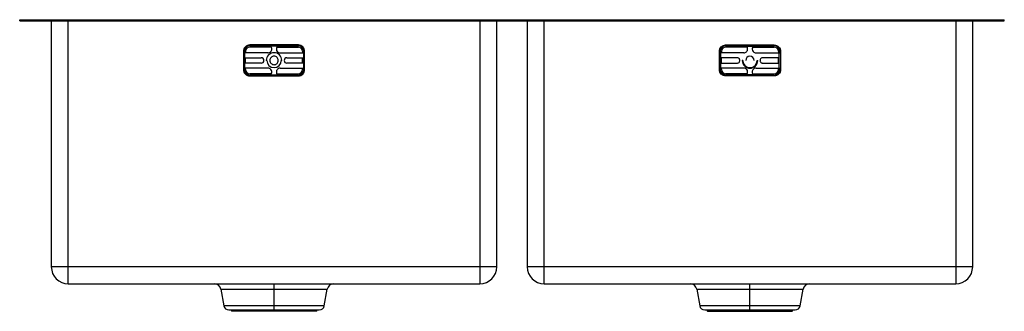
# Paper-space layout '_Posteriore' of a CAD drawing. Header units: millimetres. Extents: x -745 to 5, y -222 to 0.
import ezdxf

# ---------------------------------------------------------------- set-up
doc = ezdxf.new("R2010")
doc.units = ezdxf.units.MM

psp = doc.layouts.new('_Posteriore')

# ---------------------------------------------------------------- linework, layer by layer
at = {"color": 7, "linetype": 'Continuous', "lineweight": 25}
for p, q in [((-745, -0.9), (-745, 0)), ((-745, 0), (5, 0)), ((-735, -0.9), (-735, 0)), ((-5, -0.9), (-5, 0)), ((5, -0.9), (5, 0)), ((-745, -0.9), (5, -0.9)), ((-720.9, -0.9), (-720.9, -188)), ((-708, -200.9), (-708, -0.9)), ((-394.5, -0.9), (-394.5, -200.9)), ((-381.6, -188), (-381.6, -0.9)), ((-358.4, -0.9), (-358.4, -188)), ((-345.5, -200.9), (-345.5, -0.9)), ((-32, -0.9), (-32, -200.9)), ((-19.1, -188), (-19.1, -0.9)), ((-569.75, -19.86), (-569.75, -19.24)), ((-532.75, -19.24), (-569.75, -19.24)), ((-554.17, -19.86), (-569.75, -19.86)), ((-553.38, -20.78), (-569.75, -20.78)), ((-548.63, -20.13), (-553.87, -20.13)), ((-549.12, -20.78), (-532.75, -20.78)), ((-548.33, -19.86), (-532.75, -19.86)), ((-532.75, -19.86), (-532.75, -19.24)), ((-207.25, -19.86), (-207.25, -19.24)), ((-207.25, -19.24), (-170.25, -19.24)), ((-191.67, -19.86), (-207.25, -19.86)), ((-190.88, -20.78), (-207.25, -20.78)), ((-191.37, -20.13), (-186.13, -20.13)), ((-186.62, -20.78), (-170.25, -20.78)), ((-185.83, -19.86), (-170.25, -19.86)), ((-170.25, -19.86), (-170.25, -19.24)), ((-574.51, -24), (-574.51, -38)), ((-573.89, -24), (-574.51, -24)), ((-573.89, -24), (-573.89, -25.24)), ((-555.99, -25.24), (-573.89, -25.24)), ((-573.62, -36.76), (-573.62, -25.24)), ((-573.62, -28.9), (-561.05, -28.9)), ((-572.97, -24), (-572.97, -25.24)), ((-572.97, -33.1), (-572.97, -28.9)), ((-546.51, -25.24), (-528.61, -25.24)), ((-541.45, -28.9), (-528.88, -28.9)), ((-529.53, -24), (-529.53, -25.24)), ((-529.53, -33.1), (-529.53, -28.9)), ((-528.88, -25.24), (-528.88, -36.76)), ((-528.61, -24), (-528.61, -25.24)), ((-528.61, -24), (-527.99, -24)), ((-527.99, -38), (-527.99, -24)), ((-212.01, -38), (-212.01, -24)), ((-211.39, -24), (-212.01, -24)), ((-211.39, -24), (-211.39, -25.24)), ((-193.49, -25.24), (-211.39, -25.24)), ((-211.12, -25.24), (-211.12, -36.76)), ((-198.55, -28.9), (-211.12, -28.9)), ((-210.47, -24), (-210.47, -25.24)), ((-210.47, -33.1), (-210.47, -28.9)), ((-184.01, -25.24), (-166.11, -25.24)), ((-166.38, -28.9), (-178.95, -28.9)), ((-167.03, -24), (-167.03, -25.24)), ((-167.03, -33.1), (-167.03, -28.9)), ((-166.38, -36.76), (-166.38, -25.24)), ((-166.11, -24), (-166.11, -25.24)), ((-166.11, -24), (-165.49, -24)), ((-165.49, -24), (-165.49, -38)), ((-555.99, -36.76), (-573.89, -36.76)), ((-573.89, -38), (-573.89, -36.76)), ((-561.05, -33.1), (-573.62, -33.1)), ((-572.97, -38), (-572.97, -36.76)), ((-556.73, -31), (-557.13, -31)), ((-546.51, -36.76), (-528.61, -36.76)), ((-545.77, -31), (-545.37, -31)), ((-528.88, -33.1), (-541.45, -33.1)), ((-529.53, -38), (-529.53, -36.76)), ((-528.61, -38), (-528.61, -36.76)), ((-193.49, -36.76), (-211.39, -36.76)), ((-211.39, -38), (-211.39, -36.76)), ((-211.12, -33.1), (-198.55, -33.1)), ((-210.47, -38), (-210.47, -36.76)), ((-194.23, -31), (-194.63, -31)), ((-184.01, -36.76), (-166.11, -36.76)), ((-183.27, -31), (-182.87, -31)), ((-178.95, -33.1), (-166.38, -33.1)), ((-167.03, -38), (-167.03, -36.76)), ((-166.11, -38), (-166.11, -36.76)), ((-573.89, -38), (-574.51, -38)), ((-553.38, -41.22), (-569.75, -41.22)), ((-569.75, -42.14), (-569.75, -42.76)), ((-554.17, -42.14), (-569.75, -42.14)), ((-569.75, -42.76), (-532.75, -42.76)), ((-553.87, -41.87), (-548.63, -41.87)), ((-549.12, -41.22), (-532.75, -41.22)), ((-548.33, -42.14), (-532.75, -42.14)), ((-532.75, -42.14), (-532.75, -42.76)), ((-528.61, -38), (-527.99, -38)), ((-211.39, -38), (-212.01, -38)), ((-190.88, -41.22), (-207.25, -41.22)), ((-207.25, -42.14), (-207.25, -42.76)), ((-191.67, -42.14), (-207.25, -42.14)), ((-170.25, -42.76), (-207.25, -42.76)), ((-186.13, -41.87), (-191.37, -41.87)), ((-186.62, -41.22), (-170.25, -41.22)), ((-185.83, -42.14), (-170.25, -42.14)), ((-170.25, -42.14), (-170.25, -42.76)), ((-166.11, -38), (-165.49, -38)), ((-381.6, -188), (-720.9, -188)), ((-19.1, -188), (-358.4, -188)), ((-708, -200.9), (-394.5, -200.9)), ((-551.25, -221.9), (-551.25, -200.9)), ((-345.5, -200.9), (-32, -200.9)), ((-188.75, -221.9), (-188.75, -200.9)), ((-591.76, -205.11), (-589.55, -217.68)), ((-512.95, -217.68), (-510.74, -205.11)), ((-229.26, -205.11), (-227.05, -217.68)), ((-150.45, -217.68), (-148.24, -205.11)), ((-585.71, -220.9), (-516.79, -220.9)), ((-584.22, -220.9), (-583.52, -221.9)), ((-518.98, -221.9), (-583.52, -221.9)), ((-518.98, -221.9), (-518.28, -220.9)), ((-223.21, -220.9), (-154.29, -220.9)), ((-221.72, -220.9), (-221.02, -221.9)), ((-221.02, -221.9), (-156.48, -221.9)), ((-156.48, -221.9), (-155.78, -220.9))]:
    psp.add_line(p, q, dxfattribs=at)
at = {"color": 8, "linetype": 'Continuous', "lineweight": 25}
for p, q in [((-591.76, -205.11), (-510.74, -205.11)), ((-229.26, -205.11), (-148.24, -205.11)), ((-512.95, -217.68), (-589.55, -217.68)), ((-150.45, -217.68), (-227.05, -217.68))]:
    psp.add_line(p, q, dxfattribs=at)
at = {"color": 7, "linetype": 'Continuous', "lineweight": 25}
for centre, radius, start, end in [((-569.75, -24), 4.14, 90, 180), ((-569.75, -24), 3.22, 90, 180), ((-546.51, -22.24), 3, 135.07976, 270), ((-532.75, -24), 4.14, 0, 90), ((-532.75, -24), 3.22, 0, 90), ((-207.25, -24), 4.14, 90, 180), ((-207.25, -24), 3.22, 90, 180), ((-184.01, -22.24), 3, 135.07976, 270), ((-170.25, -24), 4.14, 0, 90), ((-170.25, -24), 3.22, 0, 90), ((-561.05, -31), 2.1, 270, 90), ((-551.25, -31), 5.88, 0, 180), ((-541.45, -31), 2.1, 90, 270), ((-188.75, -31), 3.25, 0, 180), ((-551.25, -31), 5.48, 180, 0), ((-555.99, -39.76), 3, 315.07976, 90), ((-188.75, -31), 5.88, 180, 0), ((-188.75, -31), 5.48, 180, 0), ((-193.49, -39.76), 3, 315.07976, 90), ((-569.75, -38), 4.14, 180, 270), ((-569.75, -38), 3.22, 180, 270), ((-546.51, -39.76), 3, 180, 224.92024), ((-532.75, -38), 4.14, 270, 360), ((-532.75, -38), 3.22, 270, 360), ((-207.25, -38), 4.14, 180, 270), ((-207.25, -38), 3.22, 180, 270), ((-170.25, -38), 4.14, 270, 360), ((-170.25, -38), 3.22, 270, 0), ((-708, -188), 12.9, 180, 270), ((-394.5, -188), 12.9, 270, 0), ((-345.5, -188), 12.9, 180, 270), ((-32, -188), 12.9, 270, 0), ((-596.78, -206), 5.1, 10, 90), ((-505.72, -206), 5.1, 90, 170), ((-234.28, -206), 5.1, 10, 90), ((-143.22, -206), 5.1, 90, 170), ((-585.71, -217), 3.9, 190, 270), ((-516.79, -217), 3.9, 270, 350), ((-223.21, -217), 3.9, 190, 270), ((-154.29, -217), 3.9, 270, 350)]:
    psp.add_arc(centre, radius, start, end, dxfattribs=at)
for points, knots in [([(-569.75, -19.24), (-570.37, -19.24), (-570.99, -19.37), (-572.14, -19.84), (-572.67, -20.2), (-573.55, -21.08), (-573.91, -21.61), (-574.38, -22.76), (-574.51, -23.38), (-574.51, -24)], [0, 0, 0, 0, 0.25, 0.25, 0.5, 0.5, 0.75, 0.75, 1, 1, 1, 1]), ([(-555.99, -25.24), (-555.6, -25.24), (-555.21, -25.17), (-554.48, -24.87), (-554.15, -24.64), (-553.6, -24.09), (-553.37, -23.76), (-553.07, -23.03), (-552.99, -22.64), (-552.99, -22.24)], [0, 0, 0, 0, 0.25, 0.25, 0.5, 0.5, 0.75, 0.75, 1, 1, 1, 1]), ([(-552.99, -22.24), (-552.99, -21.85), (-553.07, -21.46), (-553.37, -20.74), (-553.59, -20.4), (-553.87, -20.13)], [0, 0, 0, 0, 0.5, 0.5, 1, 1, 1, 1]), ([(-527.99, -24), (-527.99, -23.38), (-528.12, -22.76), (-528.59, -21.61), (-528.95, -21.08), (-529.83, -20.2), (-530.36, -19.84), (-531.51, -19.37), (-532.13, -19.24), (-532.75, -19.24)], [0, 0, 0, 0, 0.25, 0.25, 0.5, 0.5, 0.75, 0.75, 1, 1, 1, 1]), ([(-212.01, -24), (-212.01, -23.38), (-211.88, -22.76), (-211.41, -21.61), (-211.05, -21.08), (-210.17, -20.2), (-209.64, -19.84), (-208.49, -19.37), (-207.87, -19.24), (-207.25, -19.24)], [0, 0, 0, 0, 0.25, 0.25, 0.5, 0.5, 0.75, 0.75, 1, 1, 1, 1]), ([(-193.49, -25.24), (-193.1, -25.24), (-192.71, -25.17), (-191.98, -24.87), (-191.65, -24.64), (-191.1, -24.09), (-190.87, -23.76), (-190.57, -23.03), (-190.49, -22.64), (-190.49, -22.24)], [0, 0, 0, 0, 0.25, 0.25, 0.5, 0.5, 0.75, 0.75, 1, 1, 1, 1]), ([(-190.49, -22.24), (-190.49, -21.85), (-190.57, -21.46), (-190.87, -20.74), (-191.09, -20.4), (-191.37, -20.13)], [0, 0, 0, 0, 0.5, 0.5, 1, 1, 1, 1]), ([(-170.25, -19.24), (-169.63, -19.24), (-169.01, -19.37), (-167.86, -19.84), (-167.33, -20.2), (-166.45, -21.08), (-166.09, -21.61), (-165.62, -22.76), (-165.49, -23.38), (-165.49, -24)], [0, 0, 0, 0, 0.25, 0.25, 0.5, 0.5, 0.75, 0.75, 1, 1, 1, 1]), ([(-548, -31), (-548, -30.57), (-548.08, -30.15), (-548.41, -29.36), (-548.65, -29), (-549.25, -28.4), (-549.61, -28.16), (-550.4, -27.83), (-550.82, -27.75), (-551.68, -27.75), (-552.1, -27.83), (-552.89, -28.16), (-553.25, -28.4), (-553.85, -29), (-554.09, -29.36), (-554.42, -30.15), (-554.5, -30.57), (-554.5, -31)], [0, 0, 0, 0, 0.125, 0.125, 0.25, 0.25, 0.375, 0.375, 0.5, 0.5, 0.625, 0.625, 0.75, 0.75, 0.875, 0.875, 1, 1, 1, 1]), ([(-196.45, -31), (-196.45, -30.73), (-196.5, -30.45), (-196.72, -29.94), (-196.87, -29.71), (-197.26, -29.32), (-197.49, -29.17), (-198, -28.95), (-198.28, -28.9), (-198.55, -28.9)], [0, 0, 0, 0, 0.25, 0.25, 0.5, 0.5, 0.75, 0.75, 1, 1, 1, 1]), ([(-178.95, -28.9), (-179.22, -28.9), (-179.5, -28.95), (-180.01, -29.17), (-180.24, -29.32), (-180.63, -29.71), (-180.78, -29.94), (-181, -30.45), (-181.05, -30.73), (-181.05, -31)], [0, 0, 0, 0, 0.25, 0.25, 0.5, 0.5, 0.75, 0.75, 1, 1, 1, 1]), ([(-554.5, -31), (-554.5, -31.43), (-554.42, -31.85), (-554.09, -32.64), (-553.85, -33), (-553.25, -33.6), (-552.89, -33.84), (-552.1, -34.17), (-551.68, -34.25), (-550.82, -34.25), (-550.4, -34.17), (-549.61, -33.84), (-549.25, -33.6), (-548.65, -33), (-548.41, -32.64), (-548.08, -31.85), (-548, -31.43), (-548, -31)], [0, 0, 0, 0, 0.125, 0.125, 0.25, 0.25, 0.375, 0.375, 0.5, 0.5, 0.625, 0.625, 0.75, 0.75, 0.875, 0.875, 1, 1, 1, 1]), ([(-546.51, -36.76), (-546.9, -36.76), (-547.29, -36.83), (-548.02, -37.13), (-548.35, -37.36), (-548.9, -37.91), (-549.13, -38.24), (-549.43, -38.97), (-549.51, -39.36), (-549.51, -39.76)], [0, 0, 0, 0, 0.25, 0.25, 0.5, 0.5, 0.75, 0.75, 1, 1, 1, 1]), ([(-198.55, -33.1), (-198.28, -33.1), (-198, -33.05), (-197.49, -32.83), (-197.26, -32.68), (-196.87, -32.29), (-196.72, -32.06), (-196.5, -31.55), (-196.45, -31.27), (-196.45, -31)], [0, 0, 0, 0, 0.25, 0.25, 0.5, 0.5, 0.75, 0.75, 1, 1, 1, 1]), ([(-184.01, -36.76), (-184.4, -36.76), (-184.79, -36.83), (-185.52, -37.13), (-185.85, -37.36), (-186.4, -37.91), (-186.63, -38.24), (-186.93, -38.97), (-187.01, -39.36), (-187.01, -39.76)], [0, 0, 0, 0, 0.25, 0.25, 0.5, 0.5, 0.75, 0.75, 1, 1, 1, 1]), ([(-181.05, -31), (-181.05, -31.27), (-181, -31.55), (-180.78, -32.06), (-180.63, -32.29), (-180.24, -32.68), (-180.01, -32.83), (-179.5, -33.05), (-179.22, -33.1), (-178.95, -33.1)], [0, 0, 0, 0, 0.25, 0.25, 0.5, 0.5, 0.75, 0.75, 1, 1, 1, 1]), ([(-574.51, -38), (-574.51, -38.62), (-574.38, -39.24), (-573.91, -40.39), (-573.55, -40.92), (-572.67, -41.8), (-572.14, -42.16), (-570.99, -42.63), (-570.37, -42.76), (-569.75, -42.76)], [0, 0, 0, 0, 0.25, 0.25, 0.5, 0.5, 0.75, 0.75, 1, 1, 1, 1]), ([(-532.75, -42.76), (-532.13, -42.76), (-531.51, -42.63), (-530.36, -42.16), (-529.83, -41.8), (-528.95, -40.92), (-528.59, -40.39), (-528.12, -39.24), (-527.99, -38.62), (-527.99, -38)], [0, 0, 0, 0, 0.25, 0.25, 0.5, 0.5, 0.75, 0.75, 1, 1, 1, 1]), ([(-207.25, -42.76), (-207.87, -42.76), (-208.49, -42.63), (-209.64, -42.16), (-210.17, -41.8), (-211.05, -40.92), (-211.41, -40.39), (-211.88, -39.24), (-212.01, -38.62), (-212.01, -38)], [0, 0, 0, 0, 0.25, 0.25, 0.5, 0.5, 0.75, 0.75, 1, 1, 1, 1]), ([(-187.01, -39.76), (-187.01, -40.15), (-186.93, -40.54), (-186.63, -41.26), (-186.41, -41.6), (-186.13, -41.87)], [0, 0, 0, 0, 0.5, 0.5, 1, 1, 1, 1]), ([(-165.49, -38), (-165.49, -38.62), (-165.62, -39.24), (-166.09, -40.39), (-166.45, -40.92), (-167.33, -41.8), (-167.86, -42.16), (-169.01, -42.63), (-169.63, -42.76), (-170.25, -42.76)], [0, 0, 0, 0, 0.25, 0.25, 0.5, 0.5, 0.75, 0.75, 1, 1, 1, 1])]:
    psp.add_open_spline(points, degree=3, knots=knots, dxfattribs=at)
for points in [[(-553.87, -20.13), (-553.96, -20.03), (-554.06, -19.95), (-554.17, -19.86)], [(-548.33, -19.86), (-548.44, -19.95), (-548.54, -20.03), (-548.63, -20.13)], [(-191.37, -20.13), (-191.46, -20.03), (-191.56, -19.95), (-191.67, -19.86)], [(-185.83, -19.86), (-185.94, -19.95), (-186.04, -20.03), (-186.13, -20.13)], [(-554.17, -42.14), (-554.06, -42.05), (-553.96, -41.97), (-553.87, -41.87)], [(-548.63, -41.87), (-548.54, -41.97), (-548.44, -42.05), (-548.33, -42.14)], [(-191.67, -42.14), (-191.56, -42.05), (-191.46, -41.97), (-191.37, -41.87)], [(-186.13, -41.87), (-186.04, -41.97), (-185.94, -42.05), (-185.83, -42.14)]]:
    psp.add_open_spline(points, degree=3, dxfattribs=at)

doc.saveas('drawing.dxf')
